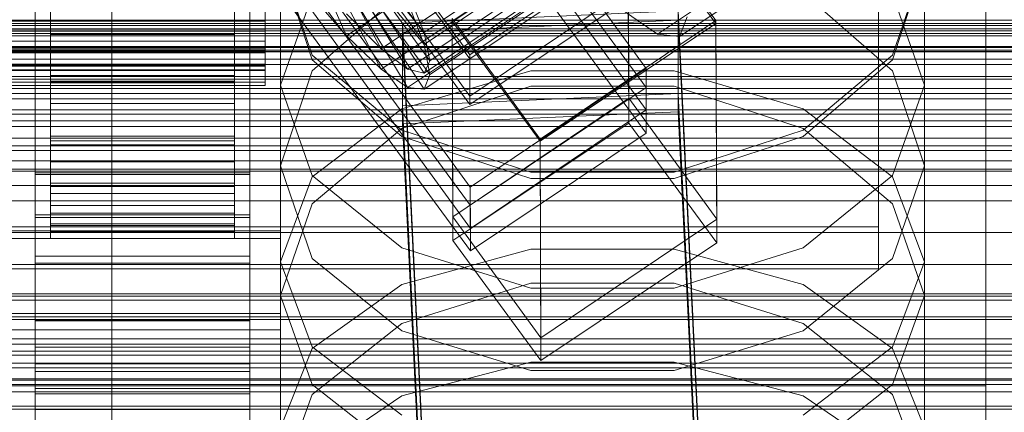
# Model space of a CAD drawing. Header units: millimetres. Extents: x -4738 to 65662, y -68080 to 6847.
# Tile 242 of 256: x 132 to 196, y -34582 to -34556. Entities that reach past the tile are written whole.
import ezdxf

# ---------------------------------------------------------------- set-up
doc = ezdxf.new("R2010")
doc.units = ezdxf.units.MM
for name, color, linetype, lineweight in [('COTAS_O', 1, 'Continuous', 0), ('COTAS_P', 1, 'Continuous', 0), ('frontal_briquetadora', 7, 'Continuous', 0), ('frontal_C01', 7, 'Continuous', 0), ('frontal_C02', 7, 'Continuous', 0), ('frontal_C03', 7, 'Continuous', 0), ('frontal_C04', 7, 'Continuous', 0), ('frontal_mezcladora', 7, 'Continuous', 0), ('frontal_secador', 7, 'Continuous', 0)]:
    doc.layers.add(name, color=color, linetype=linetype, lineweight=lineweight)
doc.dimstyles.new('R19_100', dxfattribs={"dimtxt": 250, "dimasz": 150, "dimexe": 150, "dimexo": 80, "dimgap": 100, "dimtad": 1, "dimtih": 1, "dimtoh": 1, "dimdsep": 46, "dimcen": 0.09, "dimadec": 0, "dimazin": 0, "dimtfac": 1, "dimtdec": 4, "dimtofl": 0, "dimtmove": 0, "dimatfit": 3, "dimfxl": 1, "dimtolj": 1, "dimtzin": 0, "dimarcsym": 0})

# ---------------------------------------------------------------- blocks, each defined once
blk = doc.blocks.new('DIM_R31_49')
at = {"layer": 'COTAS_P'}
for p, q in [((-150, -32300), (550, -32300)), ((550, -32300), (505, -32450)), ((550, -34900), (550, -32300)), ((550, -32300), (595, -32450)), ((550, -34900), (505, -34750)), ((550, -34900), (595, -34750)), ((-150, -34900), (550, -34900))]:
    blk.add_line(p, q, dxfattribs=at)
blk.add_text('2600 P', height=250, rotation=90, dxfattribs=at).set_placement((450, -33600))
blk = doc.blocks.new('DIM_R31_52')
at = {"layer": 'COTAS_O'}
for p, q in [((-650, -34200), (-500, -34155)), ((650, -34200), (500, -34155)), ((-650, -34900), (-650, -34200)), ((-650, -34200), (650, -34200)), ((-650, -34200), (-500, -34245)), ((650, -34200), (500, -34245)), ((650, -34900), (650, -34200))]:
    blk.add_line(p, q, dxfattribs=at)
blk.add_text('1300 O', height=250, dxfattribs=at).set_placement((0, -34100))
blk = doc.blocks.new('DIM_R31_57')
at = {"layer": 'COTAS_P'}
for p, q in [((-305, -34680), (395, -34680)), ((395, -34680), (350, -34830)), ((395, -36000), (395, -34680)), ((395, -34680), (440, -34830)), ((395, -36000), (350, -35850)), ((395, -36000), (440, -35850)), ((-305, -36000), (395, -36000))]:
    blk.add_line(p, q, dxfattribs=at)
blk.add_text('1320 P', height=250, rotation=90, dxfattribs=at).set_placement((295, -35340))

msp = doc.modelspace()

# ---------------------------------------------------------------- linework, layer by layer
at = {"layer": 'frontal_briquetadora'}
for p, q in [((195, -34580), (195, -34530)), ((195, -34537), (195, -34587)), ((149, -34552.301), (149, -34565.638)), ((149, -34552.301), (151.08, -34558.42)), ((151.08, -34558.731), (149, -34552.363)), ((188.92, -34558.42), (191, -34552.301)), ((191, -34552.363), (188.92, -34558.731)), ((191, -34552.301), (191, -34565.638)), ((151.08, -34559.44), (156.906, -34554.358)), ((183.094, -34554.358), (188.92, -34559.44)), ((149, -34560.376), (151.08, -34554.481)), ((188.92, -34554.481), (191, -34560.376)), ((151.08, -34558.42), (156.907, -34563.327)), ((156.906, -34563.729), (151.08, -34558.731)), ((183.093, -34563.327), (188.92, -34558.42)), ((188.92, -34558.731), (183.094, -34563.729)), ((149, -34565.638), (151.08, -34559.44)), ((156.907, -34561.918), (165.327, -34559.449)), ((165.327, -34559.449), (174.673, -34559.449)), ((174.673, -34559.449), (183.093, -34561.918)), ((188.92, -34559.44), (191, -34565.638)), ((149, -34560.376), (149, -34574.101)), ((151.08, -34566.271), (149, -34560.376)), ((165.326, -34560.448), (156.906, -34563.217)), ((174.674, -34560.448), (165.326, -34560.448)), ((183.094, -34563.217), (174.674, -34560.448)), ((191, -34560.376), (188.92, -34566.271)), ((191, -34560.376), (191, -34574.101)), ((151.08, -34566.366), (156.907, -34561.918)), ((183.093, -34561.918), (188.92, -34566.366)), ((156.906, -34563.217), (151.08, -34568.125)), ((156.907, -34563.327), (165.327, -34566.05)), ((174.673, -34566.05), (183.093, -34563.327)), ((188.92, -34568.125), (183.094, -34563.217)), ((165.326, -34566.461), (156.906, -34563.729)), ((183.094, -34563.729), (174.674, -34566.461)), ((151.08, -34571.679), (149, -34565.638)), ((191, -34565.638), (188.92, -34571.679)), ((149, -34571.912), (151.08, -34566.366)), ((156.907, -34570.998), (151.08, -34566.271)), ((174.674, -34566.461), (165.326, -34566.461)), ((165.327, -34566.05), (174.673, -34566.05)), ((188.92, -34566.271), (183.093, -34570.998)), ((188.92, -34566.366), (191, -34571.912)), ((151.08, -34568.125), (149, -34574.101)), ((191, -34574.101), (188.92, -34568.125)), ((165.327, -34573.621), (156.907, -34570.998)), ((165.327, -34571.082), (156.907, -34573.39)), ((174.673, -34571.082), (165.327, -34571.082)), ((183.093, -34570.998), (174.673, -34573.621)), ((183.093, -34573.39), (174.673, -34571.082)), ((156.906, -34576.409), (151.08, -34571.679)), ((188.92, -34571.679), (183.094, -34576.409)), ((149, -34571.912), (149, -34586.193)), ((149, -34571.912), (151.08, -34577.459)), ((188.92, -34577.459), (191, -34571.912)), ((191, -34571.912), (191, -34586.193)), ((156.907, -34573.39), (151.08, -34577.548)), ((165.326, -34573.305), (156.906, -34575.925)), ((174.674, -34573.305), (165.326, -34573.305)), ((174.673, -34573.621), (165.327, -34573.621)), ((183.094, -34575.925), (174.674, -34573.305)), ((188.92, -34577.548), (183.093, -34573.39)), ((149, -34574.101), (151.08, -34579.916)), ((188.92, -34579.916), (191, -34574.101)), ((156.906, -34575.925), (151.08, -34580.562)), ((188.92, -34580.562), (183.094, -34575.925)), ((165.326, -34578.991), (156.906, -34576.409)), ((183.094, -34576.409), (174.674, -34578.991)), ((151.08, -34577.548), (149, -34582.734)), ((151.08, -34577.459), (156.907, -34581.907)), ((183.093, -34581.907), (188.92, -34577.459)), ((191, -34582.734), (188.92, -34577.548)), ((156.907, -34580.641), (165.327, -34578.443)), ((165.327, -34578.443), (174.673, -34578.443)), ((174.673, -34578.443), (183.093, -34580.641)), ((174.674, -34578.991), (165.326, -34578.991)), ((195, -34580), (-195, -34580)), ((151.08, -34579.916), (156.906, -34584.461)), ((183.094, -34584.461), (188.92, -34579.916)), ((195, -34587), (195, -34580)), ((151.08, -34580.562), (149, -34586.193)), ((151.08, -34584.6), (156.907, -34580.641)), ((183.093, -34580.641), (188.92, -34584.6)), ((191, -34586.193), (188.92, -34580.562))]:
    msp.add_line(p, q, dxfattribs=at)
at = {"layer": 'frontal_C01'}
for p, q in [((161.341, -34558.414), (133.809, -34520.559)), ((145.315, -34521.451), (172.847, -34559.305)), ((133, -34568.844), (133, -34522.621)), ((147, -34522.621), (147, -34568.844)), ((133.821, -34523.256), (161.353, -34561.11)), ((172.859, -34562.001), (145.327, -34524.147)), ((133, -34525.318), (133, -34571.54)), ((147, -34571.54), (147, -34525.318)), ((161.379, -34567.042), (133.847, -34529.187)), ((133, -34577.472), (133, -34531.249)), ((147, -34531.249), (147, -34577.472)), ((133.859, -34531.883), (161.391, -34569.738)), ((133, -34533.945), (133, -34580.168)), ((147, -34580.168), (147, -34533.945)), ((171.658, -34548.291), (171.715, -34561.233)), ((171.658, -34548.291), (177.394, -34556.178)), ((151.503, -34550.542), (155.567, -34558.025)), ((152.829, -34550.035), (158.366, -34556.955)), ((158.366, -34556.955), (168.196, -34550.324)), ((152.321, -34551.167), (157.295, -34559.345)), ((153.008, -34550.905), (158.743, -34558.791)), ((172.809, -34550.677), (161.341, -34558.414)), ((152.835, -34551.291), (158.378, -34559.607)), ((155.567, -34558.025), (165.397, -34551.394)), ((158.743, -34558.791), (168.573, -34552.16)), ((157.295, -34559.345), (167.125, -34552.714)), ((158.378, -34559.607), (168.208, -34552.975)), ((161.353, -34561.11), (172.821, -34553.374)), ((157.272, -34554.223), (158.366, -34556.955)), ((134, -34556.724), (134, -34554.844)), ((134, -34554.844), (134, -34559.747)), ((134, -34555.019), (134, -34560.115)), ((134, -34555.019), (134, -34556.866)), ((146, -34559.747), (146, -34554.844)), ((146, -34554.844), (146, -34556.724)), ((146, -34560.115), (146, -34555.019)), ((146, -34556.866), (146, -34555.019)), ((148, -34556.724), (148, -34554.844)), ((148, -34555.019), (148, -34556.866)), ((134, -34555.143), (134, -34559.747)), ((134, -34560.115), (134, -34555.554)), ((146, -34559.747), (146, -34555.143)), ((146, -34555.554), (146, -34560.115)), ((156.962, -34556.333), (174.943, -34555.534)), ((174.943, -34555.534), (174.943, -34560.927)), ((174.943, -34555.534), (177.811, -34615.322)), ((155.567, -34558.025), (153.314, -34555.736)), ((156.962, -34561.727), (156.962, -34556.333)), ((159.83, -34616.122), (156.962, -34556.333)), ((160.247, -34568.969), (160.19, -34556.028)), ((165.926, -34563.914), (160.19, -34556.028)), ((177.394, -34556.178), (165.926, -34563.914)), ((177.451, -34569.119), (177.394, -34556.178)), ((-148, -34556.724), (148, -34556.724)), ((-148, -34556.866), (148, -34556.866)), ((134, -34558.175), (134, -34556.724)), ((134, -34556.724), (134, -34563.715)), ((146, -34556.724), (134, -34556.724)), ((134, -34556.866), (134, -34564.016)), ((146, -34556.866), (134, -34556.866)), ((134, -34556.866), (134, -34558.276)), ((146, -34563.715), (146, -34556.724)), ((146, -34556.724), (146, -34558.175)), ((146, -34564.016), (146, -34556.866)), ((146, -34558.276), (146, -34556.866)), ((148, -34558.175), (148, -34556.724)), ((148, -34556.866), (148, -34558.276)), ((158.366, -34556.955), (158.743, -34558.791)), ((-148, -34558.175), (148, -34558.175)), ((-148, -34558.276), (148, -34558.276)), ((134, -34559.098), (134, -34558.175)), ((134, -34558.175), (134, -34566.779)), ((146, -34558.175), (134, -34558.175)), ((134, -34558.276), (134, -34566.991)), ((146, -34558.276), (134, -34558.276)), ((134, -34558.276), (134, -34559.151)), ((146, -34566.779), (146, -34558.175)), ((146, -34558.175), (146, -34559.098)), ((146, -34566.991), (146, -34558.276)), ((146, -34559.151), (146, -34558.276)), ((148, -34559.098), (148, -34558.175)), ((148, -34558.276), (148, -34559.151)), ((157.295, -34559.345), (155.567, -34558.025)), ((158.743, -34558.791), (158.378, -34559.607)), ((161.341, -34558.414), (161.353, -34561.11)), ((-148, -34559.098), (148, -34559.098)), ((-148, -34559.151), (148, -34559.151)), ((-148, -34559.431), (148, -34559.431)), ((134, -34559.431), (134, -34559.098)), ((134, -34559.098), (134, -34568.728)), ((146, -34559.098), (134, -34559.098)), ((134, -34559.151), (134, -34568.838)), ((146, -34559.151), (134, -34559.151)), ((134, -34559.151), (134, -34559.431)), ((134, -34559.431), (134, -34569.43)), ((146, -34559.431), (134, -34559.431)), ((146, -34568.728), (146, -34559.098)), ((146, -34559.098), (146, -34559.431)), ((146, -34568.838), (146, -34559.151)), ((146, -34559.431), (146, -34559.151)), ((146, -34569.43), (146, -34559.431)), ((148, -34559.431), (148, -34559.098)), ((148, -34559.151), (148, -34559.431)), ((158.378, -34559.607), (157.295, -34559.345)), ((172.847, -34559.305), (161.379, -34567.042)), ((172.859, -34562.001), (172.847, -34559.305)), ((134, -34559.747), (134, -34563.715)), ((134, -34559.747), (146, -34559.747)), ((134, -34560.115), (146, -34560.115)), ((134, -34564.016), (134, -34560.115)), ((146, -34563.715), (146, -34559.747)), ((146, -34560.115), (146, -34564.016)), ((174.943, -34560.927), (156.962, -34561.727)), ((171.715, -34561.233), (160.247, -34568.969)), ((177.451, -34569.119), (171.715, -34561.233)), ((177.811, -34620.716), (174.943, -34560.927)), ((159.83, -34621.515), (156.962, -34561.727)), ((161.391, -34569.738), (172.859, -34562.001)), ((134, -34563.715), (134, -34566.779)), ((134, -34563.715), (146, -34563.715)), ((134, -34564.016), (146, -34564.016)), ((134, -34566.991), (134, -34564.016)), ((146, -34566.779), (146, -34563.715)), ((146, -34564.016), (146, -34566.991)), ((165.926, -34563.914), (165.983, -34576.856)), ((133, -34579.051), (133, -34566.109)), ((133, -34566.109), (147, -34566.109)), ((133, -34575.739), (133, -34566.109)), ((147, -34566.109), (147, -34579.051)), ((147, -34566.109), (147, -34575.739)), ((134, -34566.779), (134, -34568.728)), ((134, -34566.779), (146, -34566.779)), ((134, -34566.991), (146, -34566.991)), ((134, -34568.838), (134, -34566.991)), ((146, -34568.728), (146, -34566.779)), ((146, -34566.991), (146, -34568.838)), ((161.379, -34567.042), (161.391, -34569.738)), ((147, -34568.844), (133, -34568.844)), ((133, -34568.844), (133, -34571.54)), ((134, -34568.728), (134, -34569.43)), ((134, -34568.728), (146, -34568.728)), ((134, -34568.838), (146, -34568.838)), ((134, -34569.43), (134, -34568.838)), ((146, -34569.43), (146, -34568.728)), ((146, -34568.838), (146, -34569.43)), ((147, -34571.54), (147, -34568.844)), ((160.247, -34568.969), (165.983, -34576.856)), ((165.983, -34576.856), (177.451, -34569.119)), ((134, -34569.43), (146, -34569.43)), ((131, -34569.884), (149, -34569.884)), ((149, -34569.884), (149, -34575.276)), ((149, -34569.884), (149, -34615.721)), ((133, -34571.54), (147, -34571.54)), ((149, -34575.276), (131, -34575.276)), ((149, -34621.113), (149, -34575.276)), ((147, -34575.739), (133, -34575.739)), ((133, -34575.739), (133, -34588.68)), ((147, -34588.68), (147, -34575.739)), ((147, -34577.472), (133, -34577.472)), ((133, -34577.472), (133, -34580.168)), ((147, -34580.168), (147, -34577.472)), ((147, -34579.051), (133, -34579.051)), ((133, -34579.051), (133, -34588.68)), ((147, -34588.68), (147, -34579.051)), ((133, -34580.168), (147, -34580.168))]:
    msp.add_line(p, q, dxfattribs=at)
at = {"layer": 'frontal_C02'}
for p, q in [((173.584, -34557.058), (357.893, -34433.803)), ((175.032, -34557.216), (359.341, -34433.961)), ((161.341, -34558.674), (133.809, -34521.151)), ((133, -34569.012), (133, -34523.194)), ((145.315, -34523.02), (172.847, -34560.542)), ((147, -34523.194), (147, -34569.012)), ((133.821, -34524.132), (161.353, -34561.654)), ((133, -34526.174), (133, -34571.993)), ((172.859, -34563.523), (145.327, -34526)), ((147, -34571.993), (147, -34526.174)), ((161.379, -34568.211), (133.847, -34530.689)), ((133, -34578.55), (133, -34532.731)), ((147, -34532.731), (147, -34578.55)), ((133.859, -34533.669), (161.391, -34571.192)), ((133, -34535.712), (133, -34581.53)), ((147, -34581.53), (147, -34535.712)), ((160.19, -34556.216), (171.658, -34548.547)), ((171.658, -34548.547), (171.715, -34562.853)), ((171.658, -34548.547), (177.394, -34556.364)), ((150.436, -34550.683), (153.314, -34557.173)), ((152.829, -34550.944), (158.366, -34557.723)), ((153.314, -34557.173), (163.144, -34550.599)), ((158.366, -34557.723), (168.196, -34551.149)), ((172.809, -34551.005), (161.341, -34558.674)), ((151.503, -34551.714), (155.567, -34559.349)), ((153.008, -34551.878), (158.743, -34559.695)), ((134, -34557.071), (134, -34552.184)), ((146, -34552.184), (146, -34557.071)), ((152.321, -34552.276), (157.295, -34560.536)), ((152.835, -34552.332), (158.378, -34560.654)), ((155.567, -34559.349), (165.397, -34552.775)), ((158.743, -34559.695), (168.573, -34553.121)), ((134, -34554.09), (134, -34557.071)), ((134, -34554.09), (134, -34556.222)), ((146, -34557.071), (146, -34554.09)), ((146, -34556.222), (146, -34554.09)), ((148, -34554.09), (148, -34556.222)), ((153.314, -34557.173), (150.688, -34554.156)), ((157.295, -34560.536), (167.125, -34553.963)), ((158.378, -34560.654), (168.208, -34554.081)), ((161.353, -34561.654), (172.821, -34553.985)), ((157.272, -34554.873), (158.366, -34557.723)), ((134, -34555.571), (134, -34560.228)), ((134, -34557.506), (134, -34555.585)), ((134, -34555.585), (134, -34560.228)), ((146, -34560.228), (146, -34555.571)), ((146, -34560.228), (146, -34555.585)), ((146, -34555.585), (146, -34557.506)), ((148, -34557.506), (148, -34555.585)), ((173.584, -34557.058), (171.275, -34555.471)), ((-148, -34556.222), (148, -34556.222)), ((134, -34556.222), (134, -34561.572)), ((146, -34556.222), (134, -34556.222)), ((134, -34556.222), (134, -34558.026)), ((146, -34561.572), (146, -34556.222)), ((146, -34558.026), (146, -34556.222)), ((148, -34556.222), (148, -34558.026)), ((156.962, -34556.95), (174.943, -34556.157)), ((160.247, -34570.523), (160.19, -34556.216)), ((165.926, -34564.033), (160.19, -34556.216)), ((177.394, -34556.364), (165.926, -34564.033)), ((174.943, -34556.157), (174.943, -34562.119)), ((174.943, -34556.157), (177.811, -34615.423)), ((175.521, -34555.933), (175.032, -34557.216)), ((177.451, -34570.671), (177.394, -34556.364)), ((156.962, -34562.912), (156.962, -34556.95)), ((159.83, -34616.216), (156.962, -34556.95)), ((-148, -34557.506), (148, -34557.506)), ((134, -34557.071), (146, -34557.071)), ((134, -34561.572), (134, -34557.071)), ((134, -34559.011), (134, -34557.506)), ((134, -34557.506), (134, -34564.283)), ((146, -34557.506), (134, -34557.506)), ((146, -34557.071), (146, -34561.572)), ((146, -34564.283), (146, -34557.506)), ((146, -34557.506), (146, -34559.011)), ((148, -34559.011), (148, -34557.506)), ((155.567, -34559.349), (153.314, -34557.173)), ((175.032, -34557.216), (173.584, -34557.058)), ((-148, -34558.026), (148, -34558.026)), ((134, -34558.026), (134, -34565.38)), ((146, -34558.026), (134, -34558.026)), ((134, -34558.026), (134, -34559.379)), ((146, -34565.38), (146, -34558.026)), ((146, -34559.379), (146, -34558.026)), ((148, -34558.026), (148, -34559.379)), ((158.366, -34557.723), (158.743, -34559.695)), ((161.341, -34558.674), (161.353, -34561.654)), ((-148, -34559.011), (148, -34559.011)), ((-148, -34559.379), (148, -34559.379)), ((134, -34559.998), (134, -34559.011)), ((134, -34559.011), (134, -34567.46)), ((146, -34559.011), (134, -34559.011)), ((134, -34559.379), (134, -34568.236)), ((146, -34559.379), (134, -34559.379)), ((134, -34559.379), (134, -34560.189)), ((146, -34567.46), (146, -34559.011)), ((146, -34559.011), (146, -34559.998)), ((146, -34568.236), (146, -34559.379)), ((146, -34560.189), (146, -34559.379)), ((148, -34559.998), (148, -34559.011)), ((148, -34559.379), (148, -34560.189)), ((157.295, -34560.536), (155.567, -34559.349)), ((-148, -34559.998), (148, -34559.998)), ((-148, -34560.189), (148, -34560.189)), ((134, -34560.4), (134, -34559.998)), ((134, -34559.998), (134, -34569.544)), ((146, -34559.998), (134, -34559.998)), ((134, -34560.189), (134, -34569.946)), ((146, -34560.189), (134, -34560.189)), ((134, -34560.189), (134, -34560.4)), ((134, -34560.228), (134, -34564.283)), ((134, -34560.228), (146, -34560.228)), ((146, -34569.544), (146, -34559.998)), ((146, -34559.998), (146, -34560.4)), ((146, -34569.946), (146, -34560.189)), ((146, -34560.4), (146, -34560.189)), ((146, -34564.283), (146, -34560.228)), ((148, -34560.4), (148, -34559.998)), ((148, -34560.189), (148, -34560.4)), ((158.743, -34559.695), (158.378, -34560.654)), ((-148, -34560.4), (148, -34560.4)), ((134, -34560.4), (134, -34570.392)), ((146, -34560.4), (134, -34560.4)), ((146, -34570.392), (146, -34560.4)), ((158.378, -34560.654), (157.295, -34560.536)), ((172.847, -34560.542), (161.379, -34568.211)), ((172.859, -34563.523), (172.847, -34560.542)), ((134, -34561.572), (146, -34561.572)), ((134, -34565.38), (134, -34561.572)), ((146, -34561.572), (146, -34565.38)), ((174.943, -34562.119), (156.962, -34562.912)), ((177.811, -34621.385), (174.943, -34562.119)), ((159.83, -34622.178), (156.962, -34562.912)), ((171.715, -34562.853), (160.247, -34570.523)), ((177.451, -34570.671), (171.715, -34562.853)), ((161.391, -34571.192), (172.859, -34563.523)), ((165.926, -34564.033), (165.983, -34578.34)), ((134, -34564.283), (134, -34567.46)), ((134, -34564.283), (146, -34564.283)), ((146, -34567.46), (146, -34564.283)), ((134, -34565.38), (146, -34565.38)), ((134, -34568.236), (134, -34565.38)), ((146, -34565.38), (146, -34568.236)), ((133, -34580.515), (133, -34566.209)), ((133, -34566.209), (147, -34566.209)), ((133, -34575.754), (133, -34566.209)), ((147, -34566.209), (147, -34580.515)), ((147, -34566.209), (147, -34575.754)), ((134, -34567.46), (134, -34569.544)), ((134, -34567.46), (146, -34567.46)), ((146, -34569.544), (146, -34567.46)), ((134, -34568.236), (146, -34568.236)), ((134, -34569.946), (134, -34568.236)), ((146, -34568.236), (146, -34569.946)), ((161.379, -34568.211), (161.391, -34571.192)), ((147, -34569.012), (133, -34569.012)), ((133, -34569.012), (133, -34571.993)), ((147, -34571.993), (147, -34569.012)), ((134, -34569.544), (134, -34570.392)), ((134, -34569.544), (146, -34569.544)), ((146, -34570.392), (146, -34569.544)), ((131, -34570.382), (149, -34570.382)), ((134, -34569.946), (146, -34569.946)), ((134, -34570.392), (134, -34569.946)), ((134, -34570.392), (146, -34570.392)), ((146, -34569.946), (146, -34570.392)), ((149, -34570.382), (149, -34576.343)), ((149, -34570.382), (149, -34615.818)), ((160.247, -34570.523), (165.983, -34578.34)), ((165.983, -34578.34), (177.451, -34570.671)), ((133, -34571.993), (147, -34571.993)), ((147, -34575.754), (133, -34575.754)), ((133, -34575.754), (133, -34590.061)), ((147, -34590.061), (147, -34575.754)), ((149, -34576.343), (131, -34576.343)), ((149, -34621.779), (149, -34576.343)), ((147, -34578.55), (133, -34578.55)), ((133, -34578.55), (133, -34581.53)), ((147, -34581.53), (147, -34578.55)), ((147, -34580.515), (133, -34580.515)), ((133, -34580.515), (133, -34590.061)), ((147, -34590.061), (147, -34580.515)), ((133, -34581.53), (147, -34581.53))]:
    msp.add_line(p, q, dxfattribs=at)
at = {"layer": 'frontal_C03'}
for p, q in [((1250, -34556.367), (-1250, -34556.367)), ((1496, -34556.498), (-1496, -34556.498)), ((1496, -34556.833), (-1496, -34556.833)), ((1250, -34557.161), (-1250, -34557.161)), ((1496, -34558.099), (-1496, -34558.099)), ((1496, -34558.217), (-1496, -34558.217)), ((-1250, -34557.925), (1250, -34557.925)), ((1250, -34559.048), (-1250, -34559.048)), ((1250, -34559.812), (-1250, -34559.812)), ((1250, -34560.606), (-1250, -34560.606)), ((1250, -34560.923), (-1250, -34560.923)), ((1250, -34565.323), (-1250, -34565.323)), ((1250, -34566.927), (-1250, -34566.927)), ((1250, -34574.414), (-1250, -34574.414)), ((1250, -34575.486), (-1250, -34575.486)), ((1250, -34578.508), (-1250, -34578.508)), ((1250, -34578.825), (-1250, -34578.825)), ((1250, -34579.537), (-1250, -34579.537)), ((1250, -34579.619), (-1250, -34579.619)), ((1250, -34579.914), (-1250, -34579.914)), ((-1250, -34580.383), (1250, -34580.383)), ((1250, -34581.506), (-1250, -34581.506))]:
    msp.add_line(p, q, dxfattribs=at)
at = {"layer": 'frontal_C04'}
for p, q in [((188, -34569.619), (188, -34537.67)), ((188, -34540.406), (188, -34572.356)), ((225, -34557.012), (-225, -34557.012)), ((-225, -34557.869), (225, -34557.869)), ((225, -34558.198), (-225, -34558.198)), ((225, -34561.28), (-225, -34561.28)), ((225, -34562.721), (-225, -34562.721)), ((-225, -34563.836), (225, -34563.836)), ((-188, -34569.619), (188, -34569.619)), ((188, -34569.619), (188, -34572.356)), ((188, -34572.356), (-188, -34572.356))]:
    msp.add_line(p, q, dxfattribs=at)
at = {"layer": 'frontal_mezcladora'}
for p, q in [((138, -34590), (138, -34525.346)), ((195, -34590), (195, -34539.229))]:
    msp.add_line(p, q, dxfattribs=at)
at = {"layer": 'frontal_secador'}
for p, q in [((1250, -34556.144), (-1250, -34556.144)), ((1250, -34556.709), (-1250, -34556.709)), ((1250, -34558.686), (-1250, -34558.686)), ((1250, -34560), (-1250, -34560)), ((1320, -34562), (-1320, -34562)), ((1250, -34562), (-1250, -34562)), ((1320, -34562.273), (-1320, -34562.273)), ((1320, -34563.072), (-1320, -34563.072)), ((1320, -34564.343), (-1320, -34564.343)), ((1250, -34564.651), (-1250, -34564.651)), ((1320, -34566), (-1320, -34566)), ((1250, -34565.859), (-1250, -34565.859)), ((-1250, -34566), (1250, -34566)), ((1320, -34567.929), (-1320, -34567.929)), ((-1320, -34570), (1320, -34570)), ((-1250, -34570), (1250, -34570)), ((1320, -34572.071), (-1320, -34572.071)), ((1320, -34574), (-1320, -34574)), ((1250, -34574.141), (-1250, -34574.141)), ((1320, -34575.657), (-1320, -34575.657)), ((1320, -34576.928), (-1320, -34576.928)), ((1250, -34577.285), (-1250, -34577.285)), ((1320, -34577.727), (-1320, -34577.727)), ((1320, -34578), (-1320, -34578)), ((1250, -34578), (-1250, -34578)), ((1250, -34581.314), (-1250, -34581.314))]:
    msp.add_line(p, q, dxfattribs=at)

# ---------------------------------------------------------------- dimensions: what is measured, and where the dimension line sits
at = {"layer": 'COTAS_O'}
dim = msp.add_aligned_dim(p1=(-650, -34900), p2=(650, -34900), distance=700, text='<> O', dimstyle='R19_100', dxfattribs=at)
dim.commit()
dim.dimension.update_dxf_attribs({"geometry": 'DIM_R31_52', "text_midpoint": (0, -34200)})
at = {"layer": 'COTAS_P'}
for p1, p2, picture, middle in [((-150, -34900), (-150, -32300), 'DIM_R31_49', (550, -33600)), ((-305, -36000), (-305, -34680), 'DIM_R31_57', (395, -35340))]:
    dim = msp.add_aligned_dim(p1=p1, p2=p2, distance=-700, text='<> P', dimstyle='R19_100', dxfattribs=at)
    dim.commit()
    dim.dimension.update_dxf_attribs({"geometry": picture, "text_midpoint": middle})

doc.saveas('drawing.dxf')
